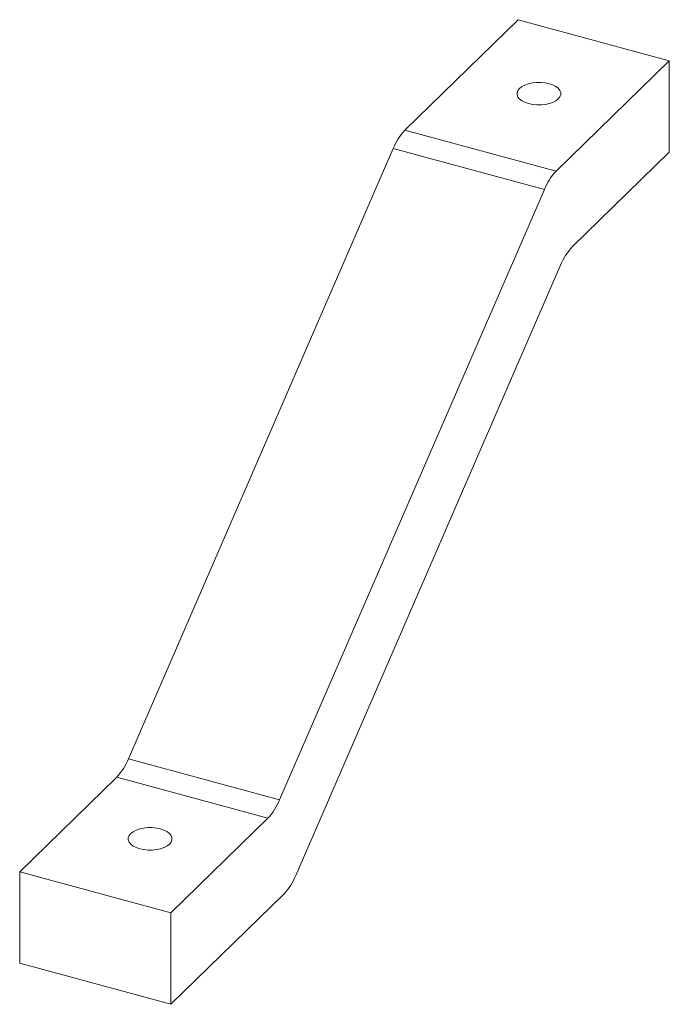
# Paper-space layout '_Trimétrique' of a CAD drawing. Header units: millimetres. Extents: x 0 to 30.4, y -1.9 to 44.2.
import ezdxf

# ---------------------------------------------------------------- set-up
doc = ezdxf.new("R2010")
doc.units = ezdxf.units.MM

psp = doc.layouts.new('_Trimétrique')

# ---------------------------------------------------------------- linework, layer by layer
at = {"color": 7, "linetype": 'Continuous', "lineweight": 15}
for p, q in [((23.335, 44.205), (18.037, 39.034)), ((30.41, 42.282), (23.335, 44.205)), ((30.41, 42.282), (25.112, 37.111)), ((30.41, 37.996), (30.41, 42.282)), ((18.037, 39.034), (25.112, 37.111)), ((17.489, 38.174), (5.089, 9.579)), ((24.565, 36.251), (17.489, 38.174)), ((25.868, 33.563), (30.41, 37.996)), ((24.565, 36.251), (12.165, 7.656)), ((12.921, 4.108), (25.321, 32.703)), ((5.089, 9.579), (12.165, 7.656)), ((4.542, 8.719), (0, 4.286)), ((11.617, 6.796), (4.542, 8.719)), ((11.617, 6.796), (7.075, 2.363)), ((7.075, 2.363), (0, 4.286)), ((0, 4.286), (0, 0)), ((7.075, -1.923), (12.373, 3.248)), ((7.075, 2.363), (7.075, -1.923)), ((7.075, -1.923), (0, 0))]:
    psp.add_line(p, q, dxfattribs=at)
at = {"color": 7, "linetype": 'Continuous', "lineweight": 15, "flags": 128}
for points in [[(23.827, 40.271), (24.013, 40.232), (24.211, 40.212), (24.412, 40.213), (24.608, 40.234), (24.794, 40.274), (24.96, 40.332), (25.101, 40.405), (25.212, 40.491), (25.288, 40.587), (25.326, 40.689), (25.325, 40.792), (25.285, 40.894), (25.207, 40.989), (25.094, 41.075), (24.952, 41.148), (24.784, 41.205), (24.598, 41.244), (24.401, 41.264), (24.2, 41.263), (24.003, 41.242), (23.818, 41.202), (23.651, 41.144), (23.51, 41.071), (23.399, 40.984), (23.323, 40.888), (23.285, 40.787), (23.286, 40.683), (23.326, 40.582), (23.404, 40.487), (23.517, 40.401), (23.66, 40.328), (23.827, 40.271)], [(6.583, 6.297), (6.751, 6.24), (6.893, 6.167), (7.006, 6.081), (7.084, 5.986), (7.124, 5.884), (7.125, 5.781), (7.087, 5.679), (7.011, 5.583), (6.9, 5.497), (6.759, 5.423), (6.592, 5.365), (6.407, 5.325), (6.21, 5.305), (6.009, 5.304), (5.812, 5.324), (5.626, 5.363), (5.458, 5.42), (5.316, 5.493), (5.203, 5.578), (5.125, 5.674), (5.085, 5.775), (5.084, 5.879), (5.122, 5.98), (5.198, 6.076), (5.309, 6.162), (5.45, 6.236), (5.617, 6.294), (5.802, 6.334), (5.999, 6.355), (6.2, 6.355), (6.397, 6.336), (6.583, 6.297)]]:
    psp.add_lwpolyline(points, dxfattribs=at)
at = {"color": 7, "linetype": 'Continuous', "lineweight": 15}
for centre, start, end in [((20.046, 37.151), 136.8563, 158.1932), ((27.121, 35.228), 136.8563, 158.1932), ((27.878, 31.68), 136.8563, 158.1932), ((2.533, 10.602), 316.8563, 338.1932), ((9.608, 8.679), 316.8563, 338.1932), ((10.364, 5.131), 316.8563, 338.1932)]:
    psp.add_arc(centre, 2.754, start, end, dxfattribs=at)

doc.saveas('drawing.dxf')
